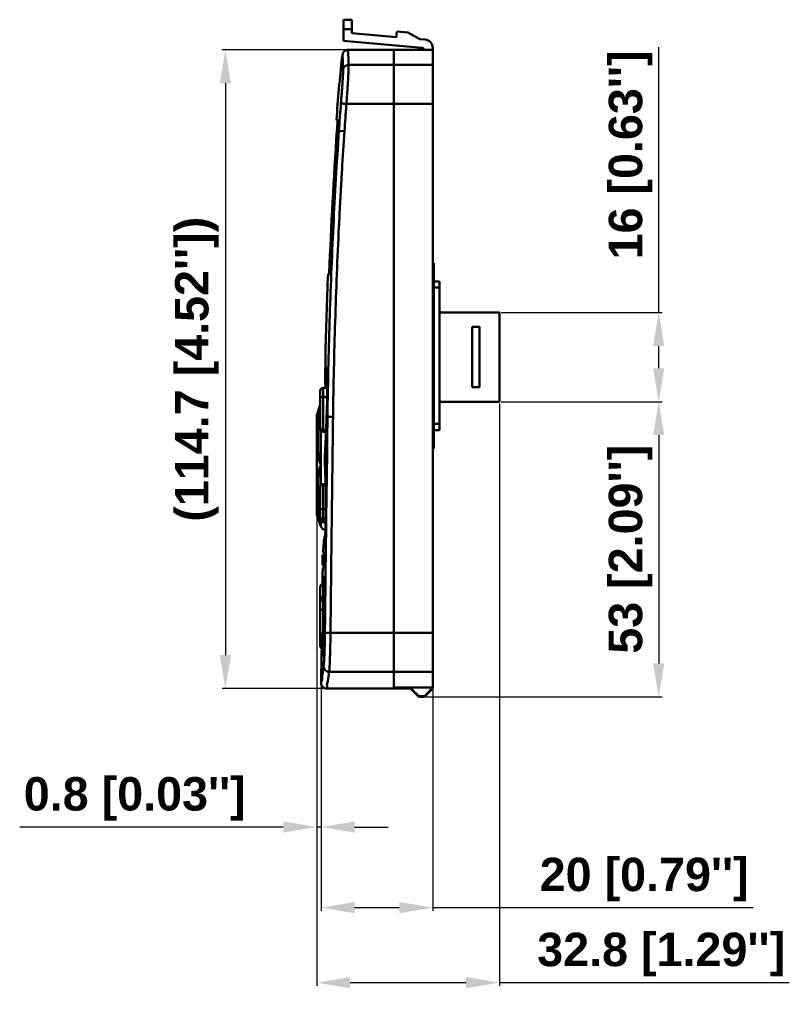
# Model space of a CAD drawing. Header units: millimetres. Extents: x 0 to 766, y 0 to 542.
# Tile 8 of 17: x 193 to 331, y 199 to 376. Entities that reach past the tile are written whole.
import ezdxf

# ---------------------------------------------------------------- set-up
doc = ezdxf.new("R2010")
doc.units = ezdxf.units.MM
doc.header["$LTSCALE"] = 5
doc.layers.add('AM_0', color=7, linetype='Continuous', lineweight=50)
doc.layers.add('AM_5_Dimension', color=6, linetype='Continuous', lineweight=15)
doc.styles.add('AR', font='arialbd.ttf')
doc.styles.add('WHGTXT', font='simplex', dxfattribs={"bigfont": 'whgtxt'})
doc.dimstyles.new("B's_st.$0", dxfattribs={"dimtxt": 2.5, "dimasz": 2.5, "dimexe": 1, "dimexo": 0.5, "dimgap": 0.9, "dimtad": 1, "dimzin": 9, "dimdsep": 46, "dimtxsty": 'WHGTXT', "dimcen": 0, "dimclrd": 256, "dimclre": 256, "dimclrt": 256, "dimadec": 1, "dimazin": 2, "dimtp": 0.01, "dimtm": 0.01, "dimtfac": 1, "dimtmove": 0, "dimatfit": 3, "dimfxl": 1, "dimtolj": 1, "dimarcsym": 0})

# ---------------------------------------------------------------- blocks, each defined once
blk = doc.blocks.new('*D8')
at = {"layer": 'AM_5_Dimension', "linetype": 'ByBlock', "lineweight": -2, "transparency": 16777216}
for p, q in [((251.78, 370.89), (229.45, 370.89)), ((230.05, 364.89), (230.05, 262.19)), ((247.99, 256.19), (229.45, 256.19))]:
    blk.add_line(p, q, dxfattribs=at)
at = {"layer": 'AM_5_Dimension', "transparency": 16777216}
for points in [[(229.05, 364.89), (231.05, 364.89), (230.05, 370.89)], [(229.05, 262.19), (231.05, 262.19), (230.05, 256.19)]]:
    blk.add_solid(points, dxfattribs=at)
at = {"layer": 'DEFPOINTS', "color": 0, "transparency": 16777216}
for p in [(252.08, 370.89), (230.05, 256.19), (248.29, 256.19)]:
    blk.add_point(p, dxfattribs=at)
at = {"layer": 'AM_5_Dimension', "transparency": 16777216, "insert": (224.92, 313.54), "char_height": 6, "attachment_point": 5, "rotation": 90, "style": 'AR'}
blk.add_mtext("\\A1;(114.7 [4.52''])", dxfattribs=at)
blk = doc.blocks.new('*D9')
at = {"layer": 'AM_5_Dimension', "linetype": 'ByBlock', "lineweight": -2, "transparency": 16777216}
for p, q in [((307.85, 323.71), (307.85, 371.37)), ((279.58, 323.71), (308.45, 323.71)), ((307.85, 313.71), (307.85, 317.71)), ((279.58, 307.71), (308.45, 307.71))]:
    blk.add_line(p, q, dxfattribs=at)
at = {"layer": 'AM_5_Dimension', "transparency": 16777216}
for points in [[(306.85, 317.71), (308.85, 317.71), (307.85, 323.71)], [(306.85, 313.71), (308.85, 313.71), (307.85, 307.71)]]:
    blk.add_solid(points, dxfattribs=at)
at = {"layer": 'DEFPOINTS', "color": 0, "transparency": 16777216}
for p in [(279.28, 323.71), (279.28, 307.71), (307.85, 307.71)]:
    blk.add_point(p, dxfattribs=at)
at = {"layer": 'AM_5_Dimension', "transparency": 16777216, "insert": (302.79, 352.03), "char_height": 6, "attachment_point": 5, "rotation": 90, "style": 'AR'}
blk.add_mtext("\\A1;16 [0.63'']", dxfattribs=at)
blk = doc.blocks.new('*D10')
at = {"layer": 'AM_5_Dimension', "linetype": 'ByBlock', "lineweight": -2, "transparency": 16777216}
for p, q in [((279.58, 307.71), (308.45, 307.71)), ((307.85, 301.71), (307.85, 260.7)), ((266.08, 254.7), (308.45, 254.7))]:
    blk.add_line(p, q, dxfattribs=at)
at = {"layer": 'AM_5_Dimension', "transparency": 16777216}
for points in [[(306.85, 301.71), (308.85, 301.71), (307.85, 307.71)], [(306.85, 260.7), (308.85, 260.7), (307.85, 254.7)]]:
    blk.add_solid(points, dxfattribs=at)
at = {"layer": 'DEFPOINTS', "color": 0, "transparency": 16777216}
for p in [(279.28, 307.71), (265.78, 254.7), (307.85, 254.7)]:
    blk.add_point(p, dxfattribs=at)
at = {"layer": 'AM_5_Dimension', "transparency": 16777216, "insert": (302.79, 281.21), "char_height": 6, "attachment_point": 5, "rotation": 90, "style": 'AR'}
blk.add_mtext("\\A1;53 [2.09'']", dxfattribs=at)
blk = doc.blocks.new('*D11')
at = {"layer": 'AM_5_Dimension', "linetype": 'ByBlock', "lineweight": -2, "transparency": 16777216}
for p, q in [((279.28, 307.41), (279.28, 202.77)), ((246.44, 287.47), (246.44, 202.77)), ((252.44, 203.37), (273.28, 203.37)), ((279.28, 203.37), (331.3, 203.37))]:
    blk.add_line(p, q, dxfattribs=at)
at = {"layer": 'AM_5_Dimension', "transparency": 16777216}
for points in [[(252.44, 204.37), (252.44, 202.37), (246.44, 203.37)], [(273.28, 204.37), (273.28, 202.37), (279.28, 203.37)]]:
    blk.add_solid(points, dxfattribs=at)
at = {"layer": 'DEFPOINTS', "color": 0, "transparency": 16777216}
for p in [(279.28, 307.71), (246.44, 287.77), (279.28, 203.37)]:
    blk.add_point(p, dxfattribs=at)
at = {"layer": 'AM_5_Dimension', "transparency": 16777216, "insert": (308.29, 208.43), "char_height": 6, "attachment_point": 5, "style": 'AR'}
blk.add_mtext("\\A1;32.8 [1.29'']", dxfattribs=at)
blk = doc.blocks.new('*D12')
at = {"layer": 'AM_5_Dimension', "linetype": 'ByBlock', "lineweight": -2, "transparency": 16777216}
for p, q in [((247.25, 256.89), (247.25, 216.24)), ((267.28, 255.9), (267.28, 216.24)), ((253.25, 216.84), (261.28, 216.84)), ((267.28, 216.84), (324.81, 216.84))]:
    blk.add_line(p, q, dxfattribs=at)
at = {"layer": 'AM_5_Dimension', "transparency": 16777216}
for points in [[(253.25, 217.84), (253.25, 215.84), (247.25, 216.84)], [(261.28, 217.84), (261.28, 215.84), (267.28, 216.84)]]:
    blk.add_solid(points, dxfattribs=at)
at = {"layer": 'DEFPOINTS', "color": 0, "transparency": 16777216}
for p in [(247.25, 257.19), (267.28, 256.2), (247.25, 216.84)]:
    blk.add_point(p, dxfattribs=at)
at = {"layer": 'AM_5_Dimension', "transparency": 16777216, "insert": (305.24, 221.9), "char_height": 6, "attachment_point": 5, "style": 'AR'}
blk.add_mtext("\\A1;20 [0.79'']", dxfattribs=at)
blk = doc.blocks.new('*D13')
at = {"layer": 'AM_5_Dimension', "linetype": 'ByBlock', "lineweight": -2, "transparency": 16777216}
for p, q in [((246.44, 287.47), (246.44, 230.72)), ((247.25, 256.89), (247.25, 230.72)), ((240.44, 231.32), (193.12, 231.32)), ((247.25, 231.32), (246.44, 231.32)), ((253.25, 231.32), (259.25, 231.32))]:
    blk.add_line(p, q, dxfattribs=at)
at = {"layer": 'AM_5_Dimension', "transparency": 16777216}
for points in [[(240.44, 232.32), (240.44, 230.32), (246.44, 231.32)], [(253.25, 232.32), (253.25, 230.32), (247.25, 231.32)]]:
    blk.add_solid(points, dxfattribs=at)
at = {"layer": 'DEFPOINTS', "color": 0, "transparency": 16777216}
for p in [(246.44, 287.77), (247.25, 257.19), (246.44, 231.32)]:
    blk.add_point(p, dxfattribs=at)
at = {"layer": 'AM_5_Dimension', "transparency": 16777216, "insert": (213.78, 236.38), "char_height": 6, "attachment_point": 5, "style": 'AR'}
blk.add_mtext("\\A1;0.8 [0.03'']", dxfattribs=at)

msp = doc.modelspace()

# ---------------------------------------------------------------- linework, layer by layer
at = {"layer": 'AM_0'}
for p, q in [((251.28, 376.31), (251.28, 372.51)), ((252.78, 376.31), (251.28, 376.31)), ((252.78, 373.88), (252.78, 376.31)), ((252.78, 374.64), (251.28, 374.64)), ((260.78, 373.18), (252.78, 373.88)), ((260.78, 373.98), (260.98, 374.17)), ((260.78, 373.98), (260.78, 373.18)), ((262.78, 374.01), (260.98, 374.17)), ((264.98, 372.82), (262.78, 374.01)), ((265.33, 371.29), (251.28, 372.51)), ((265.91, 372.73), (264.98, 372.82)), ((252.16, 368.59), (252.08, 370.89)), ((252.08, 370.89), (260.28, 370.89)), ((260.28, 256.19), (260.28, 370.88)), ((267.28, 370.88), (260.28, 370.88)), ((264.24, 370.88), (265.28, 370.96)), ((265.28, 370.96), (265.28, 370.88)), ((267.28, 256.2), (267.28, 371.24)), ((252.18, 368.19), (252.16, 368.59)), ((260.28, 368.19), (252.18, 368.19)), ((260.28, 368.2), (267.28, 368.2)), ((260.28, 361.19), (251.79, 361.19)), ((267.28, 361.2), (260.28, 361.2)), ((249.99, 358.28), (250.39, 358.28)), ((250.06, 356.33), (250.43, 356.33)), ((250.43, 356.33), (251.43, 356.27)), ((267.48, 332.6), (267.28, 332.6)), ((267.48, 299.3), (267.48, 332.6)), ((248.49, 330.68), (248.89, 330.68)), ((267.48, 329.7), (267.28, 329.7)), ((267.48, 329.3), (268.48, 329.3)), ((268.48, 329.3), (268.48, 302.61)), ((267.48, 328.2), (268.48, 328.2)), ((268.48, 323.83), (269.28, 323.71)), ((279.28, 323.71), (268.48, 323.71)), ((279.28, 323.71), (279.28, 307.71)), ((275.68, 321.14), (274.38, 321.14)), ((274.38, 321.14), (274.38, 310.29)), ((275.68, 310.29), (275.68, 321.14)), ((247.98, 312.06), (247.98, 311.99)), ((247.08, 302.81), (247.08, 309.69)), ((247.58, 302.31), (247.58, 310.19)), ((248.35, 310.19), (247.58, 310.19)), ((247.99, 310.99), (248.01, 310.77)), ((274.38, 310.29), (275.68, 310.29)), ((248.32, 308.5), (247.58, 308.5)), ((268.48, 307.71), (279.28, 307.71)), ((246.48, 305.29), (247.08, 307.15)), ((246.44, 304.98), (246.48, 305.29)), ((246.44, 304.98), (246.44, 302.82)), ((246.48, 302.82), (246.48, 305.29)), ((246.48, 304.95), (246.69, 304.95)), ((246.69, 302.82), (246.69, 304.95)), ((248.22, 304.98), (248.38, 304.98)), ((248.38, 304.98), (249.38, 304.97)), ((246.48, 302.82), (246.69, 302.82)), ((246.69, 302.53), (246.48, 302.53)), ((246.48, 290.22), (246.48, 302.53)), ((246.69, 302.53), (246.69, 298.81)), ((247.16, 302.55), (247.16, 292.66)), ((248.13, 302.62), (247.58, 302.62)), ((267.48, 303.71), (268.48, 303.71)), ((267.48, 302.61), (268.48, 302.61)), ((246.44, 302.32), (246.44, 290.44)), ((248.12, 302.31), (247.58, 302.31)), ((267.48, 302.2), (267.28, 302.2)), ((267.48, 299.3), (267.28, 299.3)), ((246.48, 298.81), (246.69, 298.81)), ((246.48, 293.94), (246.69, 293.94)), ((246.69, 290.22), (246.69, 293.94)), ((247.08, 286.6), (247.08, 292.41)), ((248.03, 292.91), (247.58, 292.91)), ((247.58, 286.1), (247.58, 292.91)), ((248.04, 292.82), (247.58, 292.82)), ((246.44, 290.15), (246.44, 287.77)), ((246.48, 290.22), (246.69, 290.22)), ((246.48, 289.94), (246.69, 289.94)), ((246.48, 289.94), (246.48, 287.81)), ((246.69, 287.81), (246.69, 289.94)), ((248.08, 288.46), (247.58, 288.46)), ((246.44, 287.77), (246.48, 287.47)), ((246.48, 287.81), (246.69, 287.81)), ((246.48, 287.47), (246.48, 287.77)), ((246.48, 287.47), (247.16, 285.37)), ((248.06, 286.6), (247.58, 286.6)), ((247.16, 286.35), (247.16, 285.37)), ((248.05, 286.1), (247.58, 286.1)), ((247.79, 283.07), (247.74, 282.74)), ((247.88, 283.49), (247.79, 283.07)), ((247.97, 283.76), (247.88, 283.49)), ((247.74, 282.74), (247.71, 282.44)), ((247.48, 278.33), (247.48, 280.23)), ((247.5, 276.06), (247.5, 276.03)), ((247.08, 263.83), (247.08, 274.43)), ((247.58, 265.85), (247.58, 274.35)), ((247.72, 273.79), (247.62, 274.19)), ((247.62, 274.19), (247.66, 273.99)), ((247.89, 272.65), (247.58, 272.65)), ((247.72, 273.79), (247.79, 273.56)), ((247.73, 273.78), (247.8, 273.52)), ((247.79, 273.56), (247.86, 273.24)), ((247.8, 273.52), (247.83, 273.38)), ((247.86, 273.24), (247.89, 273.05)), ((247.89, 272.15), (247.58, 272.15)), ((247.88, 270.29), (247.58, 270.29)), ((247.73, 265.93), (247.58, 265.93)), ((247.72, 265.85), (247.58, 265.85)), ((260.28, 266.19), (248.92, 266.19)), ((267.28, 266.2), (260.28, 266.2)), ((247.37, 265.01), (247.37, 264.83)), ((247.37, 264.81), (247.37, 264.83)), ((247.25, 257.2), (247.27, 259.08)), ((260.28, 259.19), (248.69, 259.19)), ((267.28, 259.2), (260.28, 259.2)), ((248.25, 256.19), (260.28, 256.19)), ((263.28, 256.2), (260.28, 256.2)), ((260.58, 256.35), (260.58, 256.35)), ((267.28, 256.39), (261.06, 256.38)), ((261.06, 256.38), (261.06, 256.33)), ((261.06, 256.33), (263.28, 256.32)), ((263.28, 256.2), (263.28, 256.32)), ((264.78, 254.7), (263.28, 256.2)), ((265.78, 254.82), (264.78, 254.82)), ((264.78, 254.7), (264.78, 254.82)), ((265.78, 254.7), (264.78, 254.7)), ((267.28, 256.2), (265.78, 254.7)), ((265.78, 254.7), (265.78, 254.82))]:
    msp.add_line(p, q, dxfattribs=at)
for points in [[(247.99, 311.23), (247.99, 311.04), (248, 310.81), (248.03, 310.53), (248.08, 310.2)], [(247.53, 277.67), (247.51, 276.9), (247.5, 276.07)], [(247.38, 265.56), (247.38, 265.34), (247.37, 265.01)]]:
    msp.add_lwpolyline(points, dxfattribs=at)
for centre, radius, start, end in [((265.78, 371.24), 1.5, 0, 85), ((265.28, 370.79), 0.5, 11.2058, 85), ((586.77, 333.85), 337.67, 173.9325, 175.8498), ((586.98, 333.85), 337.67, 175.8668, 176.1816), ((1207.82, 292.41), 959.89, 176.18161, 177.70884), ((1207.61, 292.41), 959.89, 177.71482, 178.60191), ((247.58, 309.69), 0.5, 90, 180), ((247.58, 302.81), 0.5, 180, 270), ((247.58, 292.41), 0.5, 90, 179.9998), ((247.58, 286.6), 0.5, 180.0002, 270), ((248.11, 285.68), 1, 197.8787, 263.9765), ((247.58, 274.43), 0.5, 98.6374, 180), ((247.58, 272.15), 0.5, 90, 179.9998), ((247.58, 266.35), 0.5, 180, 270), ((247.58, 263.83), 0.5, 180, 241.2828), ((248.25, 257.19), 1, 179.4185, 270)]:
    msp.add_arc(centre, radius, start, end, dxfattribs=at)
for points, start_tangent, end_tangent in [([(251.04, 369.53), (251.03, 369.81), (251.04, 369.53)], (-0.03411, 0.999418), (0.03411, -0.999418)), ([(251.04, 369.53), (251.03, 369.81), (251.04, 369.53)], (-0.03411, 0.999418), (0.03411, -0.999418)), ([(251.09, 369.99), (251.06, 369.76), (251.04, 369.53)], (-0.107055, -0.994253), (-0.105694, -0.994399)), ([(251.09, 369.99), (251.16, 370.28), (251.31, 370.53), (251.53, 370.72), (251.79, 370.85), (252.08, 370.89)], (0.107055, 0.994253), (1, 0)), ([(251.18, 367.31), (251.12, 369), (251.09, 369.99)], (-0.037937, 0.99928), (-0.032604, 0.999468)), ([(251.18, 367.31), (251.28, 367.66), (251.51, 367.94), (251.82, 368.13), (252.18, 368.19)], (0.105101, 0.994462), (0.999999, 0.001594)), ([(251.79, 361.19), (251.88, 362.6), (251.97, 363.93), (252.05, 365.16), (252.11, 366.23), (252.15, 367.12), (252.17, 367.78), (252.18, 368.19)], (0.068901, 0.997623), (-0.033109, 0.999452)), ([(250.8, 361.25), (250.89, 362.46), (250.98, 363.62), (251.05, 364.68), (251.11, 365.61), (251.16, 366.38), (251.18, 366.95), (251.18, 367.31)], (0.079295, 0.996851), (-0.037887, 0.999282)), ([(250.43, 356.33), (250.6, 358.76), (250.8, 361.25)], (0.066632, 0.997778), (0.081194, 0.996698)), ([(250.8, 361.25), (251.1, 361.24), (251.42, 361.22), (251.79, 361.19)], (0.819894, 0.572515), (1, 0.000287)), ([(251.43, 356.27), (251.6, 358.7), (251.79, 361.19)], (0.066632, 0.997778), (0.081277, 0.996692)), ([(250.39, 358.17), (250.32, 357.31), (250.26, 356.33)], (-0.072064, -0.9974), (-0.066621, -0.997778)), ([(250.39, 358.28), (250.39, 358.2)], (-0.072401, -0.997376), (-0.072149, -0.997394)), ([(250.39, 358.2), (250.39, 358.17)], (-0.072149, -0.997394), (-0.072064, -0.9974)), ([(248.53, 313.55), (248.76, 322.11), (249.06, 330.67), (249.44, 339.23), (249.9, 347.78), (250.43, 356.33)], (0.022035, 0.999757), (0.066632, 0.997778)), ([(250.26, 356.33), (249.73, 347.79), (249.27, 339.24), (248.89, 330.79)], (-0.066621, -0.997778), (-0.040003, -0.9992)), ([(250.99, 349.37), (251.43, 356.27)], (0.059436, 0.998232), (0.066632, 0.997778)), ([(250.75, 345.12), (250.9, 347.72), (250.99, 349.37)], (0.055, 0.998486), (0.059436, 0.998232)), ([(250.71, 344.47), (250.75, 345.12)], (0.054325, 0.998523), (0.055, 0.998486)), ([(250.46, 339.57), (250.68, 343.82)], (0.049212, 0.998788), (0.053644, 0.99856)), ([(250.68, 343.82), (250.71, 344.47)], (0.053644, 0.99856), (0.054325, 0.998523)), ([(249.38, 304.97), (249.53, 313.53), (249.76, 322.08), (250.06, 330.63), (250.44, 339.18), (250.46, 339.57)], (0.013106, 0.999914), (0.049212, 0.998788)), ([(248.89, 330.79), (248.89, 330.78)], (-0.040003, -0.9992), (-0.039985, -0.9992)), ([(248.89, 330.78), (248.89, 330.68)], (-0.039985, -0.9992), (-0.039889, -0.999204)), ([(248.01, 315.76), (248.01, 315.83), (248.01, 315.44), (248, 314.65)], (0.006233, 0.999981), (-0.006225, -0.999981)), ([(248, 315.24), (248.01, 315.43), (248.01, 315.76)], (0.006238, 0.999981), (0.006233, 0.999981)), ([(248, 314.65), (248, 315.24)], (0.006229, 0.999981), (0.006238, 0.999981)), ([(248.01, 315.76), (248.01, 315.83)], (0.006233, 0.999981), (-0.999981, 0.006113)), ([(248.01, 315.76), (248.01, 315.83)], (0.006233, 0.999981), (-0.999978, 0.006668)), ([(248, 313.92), (247.99, 313.51), (247.98, 312.06)], (-0.006216, -0.999981), (-0.006188, -0.999981)), ([(248, 314.35), (248, 314.65)], (0.006218, 0.999981), (0.006229, 0.999981)), ([(248, 314.65), (248, 314.35)], (-0.006225, -0.999981), (-0.006222, -0.999981)), ([(248, 314.35), (248, 313.92)], (-0.006222, -0.999981), (-0.006216, -0.999981)), ([(248.06, 312.05), (248.11, 312.77), (248.17, 313.29)], (0.057671, 0.998336), (0.113994, 0.993481)), ([(248.17, 313.29), (248.2, 313.57)], (0.113994, 0.993481), (0.090415, 0.995904)), ([(248.2, 313.57), (248.29, 313.92)], (0.090415, 0.995904), (0.606185, 0.795324)), ([(248.29, 313.92), (248.33, 313.65), (248.35, 313.35)], (0.536466, 0.843922), (0.0597, -0.998216)), ([(248.29, 313.92), (248.31, 313.4)], (-0.021336, -0.999772), (0.083158, -0.996536)), ([(248.31, 313.4), (248.32, 313.27)], (0.083158, -0.996536), (0.109687, -0.993966)), ([(248.32, 313.27), (248.34, 313.14)], (0.109687, -0.993966), (0.134015, -0.990979)), ([(248.35, 313.35), (248.35, 313.27)], (0.0597, -0.998216), (0.036799, -0.999323)), ([(248.35, 313.27), (248.36, 312.9), (248.36, 312.36)], (0.036799, -0.999323), (0.008789, -0.999961)), ([(248.4, 306.6), (248.53, 313.27)], (0.014793, 0.999891), (0.021739, 0.999764)), ([(248.53, 313.27), (248.53, 313.55)], (0.021739, 0.999764), (0.022035, 0.999757)), ([(247.98, 311.99), (247.98, 311.61), (247.99, 311.32), (248.03, 311.54)], (0.004031, -0.999992), (0.054315, 0.998524)), ([(247.98, 312.06), (247.98, 311.99)], (-0.006268, -0.99998), (0.004031, -0.999992)), ([(248.03, 311.54), (248.05, 311.98)], (0.054643, 0.998506), (0.055883, 0.998437)), ([(248.03, 311.54), (248.05, 311.06), (248.13, 310.58), (248.23, 310.19)], (-0.013276, -0.999912), (0.305693, -0.95213)), ([(248.05, 311.98), (248.06, 312.05)], (0.055883, 0.998437), (0.057671, 0.998336)), ([(248.26, 310.19), (248.33, 311.28), (248.36, 311.52)], (0.051467, 0.998675), (0.115289, 0.993332)), ([(248.36, 312.27), (248.36, 311.42), (248.36, 310.34), (248.35, 310.19)], (0.007022, -0.999975), (-0.011264, -0.999937)), ([(248.36, 312.36), (248.36, 312.27)], (0.008789, -0.999961), (0.007022, -0.999975)), ([(248.35, 310.19), (248.34, 309.08), (248.31, 307.75), (248.28, 306.6)], (-0.011264, -0.999937), (-0.033107, -0.999452)), ([(247.08, 308.77), (247.11, 308.69), (247.18, 308.61), (247.29, 308.55), (247.43, 308.52), (247.58, 308.5)], (0, -1), (1, 0)), ([(247.08, 307.14), (246.89, 306.51), (246.67, 305.71), (246.56, 305.27)], (-0.300543, -0.953768), (-0.232595, -0.972574)), ([(246.69, 304.95), (246.88, 305.72), (247, 306.16)], (0.216748, 0.976228), (0.269836, 0.962906)), ([(247, 306.16), (247.08, 306.45)], (0.269836, 0.962906), (0.279766, 0.960068)), ([(248.27, 306.49), (248.25, 305.72), (248.22, 304.98)], (-0.033456, -0.99944), (-0.03499, -0.999388)), ([(248.28, 306.6), (248.27, 306.49)], (-0.033107, -0.999452), (-0.034215, -0.999415)), ([(248.38, 304.98), (248.4, 306.48)], (0.013106, 0.999914), (0.014671, 0.999892)), ([(248.4, 306.48), (248.4, 306.6)], (0.014671, 0.999892), (0.014793, 0.999891)), ([(246.49, 304.97), (246.48, 304.95)], (-0.217778, -0.975998), (-0.216748, -0.976228)), ([(246.56, 305.27), (246.49, 304.97)], (-0.232595, -0.972574), (-0.217778, -0.975998)), ([(248.2, 304.39), (248.13, 302.57), (248.11, 302.13)], (-0.036332, -0.99934), (-0.041681, -0.999131)), ([(248.2, 291.01), (248.22, 292.07), (248.38, 304.98)], (0.012243, 0.999925), (0.013106, 0.999914)), ([(248.21, 304.68), (248.2, 304.39)], (-0.035681, -0.999363), (-0.036291, -0.999341)), ([(248.22, 304.98), (248.21, 304.68)], (-0.035095, -0.999384), (-0.035681, -0.999363)), ([(248.92, 266.19), (249.06, 279.12), (249.22, 292.04), (249.38, 304.97)], (0.010711, 0.999943), (0.013106, 0.999914)), ([(246.48, 302.82), (246.44, 302.67), (246.44, 302.6)], (-0.414962, -0.909839), (-0.000087, -1)), ([(246.44, 302.6), (246.44, 302.53)], (-0.000087, -1), (0.145608, -0.989342)), ([(246.44, 302.53), (246.46, 302.46)], (0.145608, -0.989342), (0.279939, -0.960018)), ([(246.44, 302.32), (246.44, 302.39), (246.46, 302.46)], (-0.000079, 1), (0.280079, 0.959977)), ([(246.46, 302.46), (246.48, 302.53)], (0.280079, 0.959977), (0.414959, 0.90984)), ([(246.97, 303.41), (246.92, 303.31), (246.69, 302.82)], (-0.414976, -0.909832), (-0.414962, -0.909839)), ([(246.8, 302.77), (246.69, 302.53)], (-0.414965, -0.909837), (-0.414959, -0.90984)), ([(246.92, 303.02), (246.8, 302.77)], (-0.414971, -0.909834), (-0.414965, -0.909837)), ([(246.96, 303.11), (246.92, 303.02)], (-0.414973, -0.909834), (-0.414971, -0.909834)), ([(247.07, 303.36), (246.96, 303.11)], (-0.414978, -0.909831), (-0.414973, -0.909834)), ([(247.08, 303.67), (246.97, 303.41)], (-0.414982, -0.90983), (-0.414976, -0.909832)), ([(247.08, 303.39), (247.07, 303.36)], (-0.414979, -0.909831), (-0.414978, -0.909831)), ([(247.08, 303.05), (247.11, 302.92)], (0, -1), (0.350346, -0.93662)), ([(247.11, 302.92), (247.18, 302.8), (247.29, 302.7), (247.43, 302.64), (247.58, 302.62)], (0.350346, -0.93662), (1, 0)), ([(248.11, 302.13), (248.06, 300.94), (248.01, 299.84)], (-0.041681, -0.999131), (-0.04944, -0.998777)), ([(247.99, 299.55), (247.95, 298.8)], (-0.050801, -0.998709), (-0.055221, -0.998474)), ([(248.01, 299.84), (247.99, 299.55)], (-0.04944, -0.998777), (-0.050801, -0.998709)), ([(246.48, 298.81), (246.67, 298.04), (246.89, 297.24), (247.16, 296.38)], (0.216749, -0.976227), (0.307001, -0.951709)), ([(246.69, 298.81), (246.88, 298.04), (247.1, 297.24), (247.16, 297.06)], (0.216749, -0.976227), (0.287943, -0.957648)), ([(247.93, 298.41), (247.92, 298.11), (247.92, 297.89), (247.91, 297.67), (247.91, 297.45), (247.91, 297.24), (247.9, 297.03), (247.9, 296.83), (247.91, 296.66), (247.91, 296.45)], (-0.068909, -0.997623), (0.086623, -0.996241)), ([(247.95, 298.64), (247.93, 298.41)], (-0.056458, -0.998405), (-0.058281, -0.9983)), ([(247.95, 298.8), (247.95, 298.67)], (-0.055221, -0.998474), (-0.056198, -0.99842)), ([(247.95, 298.67), (247.95, 298.64)], (-0.056198, -0.99842), (-0.056458, -0.998405)), ([(247.16, 296.38), (246.89, 295.51), (246.67, 294.7), (246.48, 293.94)], (-0.307001, -0.951709), (-0.216749, -0.976227)), ([(246.69, 293.94), (246.88, 294.71), (247.1, 295.51), (247.16, 295.7)], (0.216749, 0.976227), (0.287943, 0.957648)), ([(247.91, 296.45), (247.93, 296.08)], (0.060728, -0.998154), (0.050638, -0.998717)), ([(247.93, 296.08), (247.94, 295.99)], (0.050638, -0.998717), (0.048814, -0.998808)), ([(247.94, 295.99), (247.94, 295.98)], (0.048814, -0.998808), (0.048706, -0.998813)), ([(247.94, 295.98), (247.94, 295.88)], (0.048706, -0.998813), (0.046836, -0.998903)), ([(247.94, 295.88), (247.95, 295.78)], (0.046836, -0.998903), (0.045256, -0.998975)), ([(247.95, 295.78), (247.98, 294.93)], (0.045256, -0.998975), (0.036045, -0.99935)), ([(247.98, 294.93), (247.98, 294.89)], (0.036045, -0.99935), (0.035721, -0.999362)), ([(247.98, 294.89), (248.02, 293.82)], (0.035721, -0.999362), (0.028733, -0.999587)), ([(248.02, 293.82), (248.02, 293.79)], (0.028733, -0.999587), (0.02861, -0.999591)), ([(248.02, 293.79), (248.02, 293.78)], (0.02861, -0.999591), (0.028549, -0.999592)), ([(248.02, 293.78), (248.04, 293.1)], (0.028549, -0.999592), (0.02534, -0.999679)), ([(247.08, 292.34), (247.11, 292.48)], (0, 1), (0.319809, 0.947482)), ([(247.11, 292.48), (247.18, 292.62), (247.29, 292.72), (247.43, 292.79), (247.58, 292.82)], (0.319809, 0.947482), (1, 0)), ([(248.04, 293.1), (248.04, 293)], (0.02534, -0.999679), (0.024924, -0.999689)), ([(248.04, 293), (248.05, 292.57), (248.08, 291.16)], (0.024924, -0.999689), (0.018493, -0.999829)), ([(246.46, 290.29), (246.44, 290.36), (246.44, 290.44)], (-0.280059, 0.959983), (-0.000087, 1)), ([(246.46, 290.3), (246.44, 290.23), (246.44, 290.22)], (-0.279917, -0.960024), (-0.136814, -0.990597)), ([(246.44, 290.22), (246.44, 290.15)], (-0.136814, -0.990597), (-0.000079, -1)), ([(246.44, 290.15), (246.44, 290.08), (246.48, 289.94)], (-0.000079, -1), (0.414962, -0.909839)), ([(246.48, 290.22), (246.46, 290.29)], (-0.414959, 0.90984), (-0.280059, 0.959983)), ([(246.8, 289.98), (246.69, 290.22)], (-0.414965, 0.909837), (-0.414959, 0.90984)), ([(248.08, 290.76), (248.09, 290.27), (248.09, 289.68), (248.09, 288.98), (248.09, 288.16), (248.07, 287.23), (248.06, 286.21)], (0.012675, -0.99992), (-0.021934, -0.999759)), ([(248.08, 291.16), (248.08, 290.76)], (0.018931, -0.999821), (0.012675, -0.99992)), ([(248.12, 283.57), (248.2, 291.01)], (0.011784, 0.999931), (0.012243, 0.999925)), ([(246.69, 289.94), (246.92, 289.45), (247.08, 289.08)], (0.414962, -0.909839), (0.414982, -0.90983)), ([(247.08, 289.36), (246.92, 289.73), (246.8, 289.98)], (-0.414979, 0.909831), (-0.414965, 0.909837)), ([(247.08, 288.11), (247.11, 288.22), (247.18, 288.32), (247.29, 288.4), (247.43, 288.45), (247.58, 288.46)], (0, 1), (1, 0)), ([(246.48, 287.81), (246.49, 287.79)], (0.216748, -0.976228), (0.217777, -0.975999)), ([(246.49, 287.79), (246.56, 287.48)], (0.217777, -0.975999), (0.232595, -0.972574)), ([(246.56, 287.48), (246.67, 287.04), (246.89, 286.23), (247.16, 285.37)], (0.232595, -0.972574), (0.307003, -0.951709)), ([(246.88, 287.03), (246.88, 287.04), (246.69, 287.81)], (-0.252607, 0.967569), (-0.216748, 0.976228)), ([(246.97, 286.69), (246.88, 287.03)], (-0.266033, 0.963964), (-0.252607, 0.967569)), ([(247, 286.58), (246.97, 286.69)], (-0.270046, 0.962847), (-0.266033, 0.963964)), ([(247.16, 286.05), (247.1, 286.24), (247, 286.58)], (-0.287939, 0.957649), (-0.270046, 0.962847)), ([(247.08, 287.09), (247.11, 286.94), (247.18, 286.8)], (0, -1), (0.595671, -0.803228)), ([(247.18, 286.8), (247.29, 286.69), (247.43, 286.62), (247.58, 286.6)], (0.595671, -0.803228), (1, 0)), ([(248.03, 285.28), (248.03, 285.15), (247.99, 284.16)], (-0.029128, -0.999576), (-0.044734, -0.998999)), ([(248.05, 285.91), (248.03, 285.28)], (-0.024227, -0.999706), (-0.029128, -0.999576)), ([(248.06, 286.21), (248.05, 285.91)], (-0.021934, -0.999759), (-0.024227, -0.999706)), ([(247.76, 282.36), (247.79, 282.88), (247.88, 283.41)], (0.011877, 0.999929), (0.22176, 0.975101)), ([(247.88, 283.41), (247.92, 283.55)], (0.22176, 0.975101), (0.250361, 0.968153)), ([(247.91, 282.92), (247.94, 283.44)], (0.006149, 0.999981), (0.113962, 0.993485)), ([(247.95, 283.38), (247.91, 282.92)], (-0.060107, -0.998192), (-0.150705, -0.988579)), ([(247.92, 283.58), (247.95, 283.69)], (0.256273, 0.966604), (0.27801, 0.960578)), ([(247.92, 283.55), (247.92, 283.58)], (0.250361, 0.968153), (0.256273, 0.966604)), ([(247.96, 283.54), (247.95, 283.38)], (-0.05717, -0.998364), (-0.060107, -0.998192)), ([(247.97, 283.64), (247.96, 283.61)], (-0.055276, -0.998471), (-0.05582, -0.998441)), ([(247.96, 283.61), (247.96, 283.59)], (-0.05582, -0.998441), (-0.056197, -0.99842)), ([(247.96, 283.59), (247.96, 283.57)], (-0.056197, -0.99842), (-0.056589, -0.998398)), ([(247.96, 283.57), (247.96, 283.54)], (-0.056589, -0.998398), (-0.05717, -0.998364)), ([(247.98, 283.99), (247.97, 283.64)], (-0.048341, -0.998831), (-0.055276, -0.998471)), ([(247.99, 284.16), (247.98, 283.99)], (-0.044734, -0.998999), (-0.048341, -0.998831)), ([(248.02, 275.27), (248.06, 279.15), (248.12, 283.57)], (0.011271, 0.999936), (0.011784, 0.999931)), ([(247.76, 282.36), (247.71, 282.19), (247.66, 281.63), (247.61, 280.71)], (-0.929769, 0.368143), (-0.024191, -0.999707)), ([(247.91, 282.92), (247.87, 282.71), (247.84, 282.55), (247.76, 282.36)], (-0.145909, -0.989298), (-0.935758, 0.352643)), ([(247.69, 280.51), (247.69, 280.61)], (0.027579, 0.99962), (0.99108, -0.133268)), ([(247.69, 280.61), (247.71, 280.52)], (0.99108, -0.133268), (0.097541, -0.995232)), ([(247.71, 280.52), (247.72, 280.41)], (0.097541, -0.995232), (0.063979, -0.997951)), ([(247.72, 280.41), (247.72, 280.1), (247.72, 279.71), (247.72, 279.28)], (0.063979, -0.997951), (-0.011514, -0.999934)), ([(247.53, 277.85), (247.5, 276.07)], (-0.020692, -0.999786), (-0.017949, -0.999839)), ([(247.68, 277.94), (247.66, 278.05)], (-0.990741, 0.135763), (-0.088579, 0.996069)), ([(247.69, 278.04), (247.68, 277.94)], (-0.029641, -0.999561), (-0.990741, 0.135763)), ([(247.72, 279.28), (247.71, 278.84), (247.7, 278.45), (247.69, 278.14)], (-0.011514, -0.999934), (-0.023993, -0.999712)), ([(247.69, 278.14), (247.69, 278.04)], (-0.023993, -0.999712), (-0.029641, -0.999561)), ([(247.5, 276.03), (247.49, 275.84)], (-0.020114, -0.999798), (-0.011591, -0.999933)), ([(247.5, 276.07), (247.5, 276.03)], (-0.017949, -0.999839), (-0.01783, -0.999841)), ([(247.58, 275.85), (247.65, 276.35), (247.77, 276.12)], (0.091935, 0.995765), (0.280834, -0.959756)), ([(247.77, 276.12), (247.83, 275.84)], (0.280834, -0.959756), (0.123584, -0.992334)), ([(247.49, 275.84), (247.49, 275.68), (247.49, 275.5), (247.49, 275.35)], (-0.011591, -0.999933), (0.067283, 0.997734)), ([(247.59, 274.3), (247.51, 274.82), (247.49, 275.35)], (-0.199538, 0.97989), (0.010409, 0.999946)), ([(247.49, 275.35), (247.51, 275.32)], (0.208506, -0.978021), (0.965304, -0.26113)), ([(247.51, 275.32), (247.58, 275.85)], (0.965304, -0.26113), (0.091942, 0.995764)), ([(247.58, 275.85), (247.6, 275.33)], (-0.008035, -0.999968), (0.099738, -0.995014)), ([(247.62, 274.19), (247.59, 274.3)], (-0.221277, 0.975211), (-0.199538, 0.97989)), ([(247.6, 275.33), (247.62, 275.23)], (0.099738, -0.995014), (0.120606, -0.992701)), ([(247.62, 275.23), (247.62, 275.2)], (0.120606, -0.992701), (0.127922, -0.991784)), ([(247.62, 275.2), (247.63, 275.13)], (0.127922, -0.991784), (0.141255, -0.989973)), ([(247.63, 275.13), (247.68, 274.82)], (0.141255, -0.989973), (0.206244, -0.978501)), ([(247.68, 274.82), (247.71, 274.7)], (0.206244, -0.978501), (0.230687, -0.973028)), ([(247.74, 273.75), (247.81, 274.17)], (0.969199, -0.24628), (0.090768, 0.995872)), ([(247.81, 274.17), (247.82, 274.32)], (0.090768, 0.995872), (0.093485, 0.995621)), ([(247.83, 275.84), (247.85, 275.32)], (-0.016678, -0.999861), (0.091087, -0.995843)), ([(247.82, 274.32), (247.85, 274.69)], (0.093239, 0.995644), (0.164741, 0.986337)), ([(247.89, 274.07), (247.82, 274.32)], (-0.258254, 0.966077), (-0.309919, 0.950763)), ([(247.83, 275.84), (247.84, 275.71), (247.85, 275.48)], (0.128554, -0.991703), (0.049735, -0.998762)), ([(247.85, 275.48), (247.87, 275.16)], (0.049735, -0.998762), (0.033496, -0.999439)), ([(247.87, 275.16), (247.87, 275.15)], (0.033496, -0.999439), (0.033191, -0.999449)), ([(247.87, 275.15), (247.88, 274.77)], (0.033191, -0.999449), (0.023438, -0.999725)), ([(247.88, 274.77), (247.88, 274.7)], (0.023438, -0.999725), (0.022137, -0.999755)), ([(247.88, 274.7), (247.89, 274.1), (247.9, 273.33), (247.9, 272.85)], (0.022137, -0.999755), (0.001, -1)), ([(247.94, 267.75), (248.02, 275.27)], (0.010807, 0.999942), (0.011271, 0.999936)), ([(247.73, 273.78), (247.74, 273.75)], (0.263953, -0.964536), (0.969199, -0.24628)), ([(247.9, 272.85), (247.9, 272.35), (247.89, 271.19), (247.87, 269.92), (247.84, 268.66), (247.81, 267.76)], (0.001, -1), (-0.03964, -0.999214)), ([(247.83, 273.38), (247.86, 273.28), (247.86, 273.26)], (0.219254, -0.975668), (0.195174, -0.980769)), ([(247.86, 273.26), (247.9, 273.02)], (0.195174, -0.980769), (0.147621, -0.989044)), ([(247.08, 271.66), (247.11, 271.82), (247.18, 271.95)], (0, 1), (0.595671, 0.803228)), ([(247.08, 270.65), (247.11, 270.53), (247.18, 270.44), (247.29, 270.36), (247.43, 270.3), (247.58, 270.29)], (0, -1), (1, 0)), ([(247.18, 271.95), (247.29, 272.06), (247.43, 272.13), (247.58, 272.15)], (0.595671, 0.803228), (1, 0)), ([(247.81, 267.59), (247.77, 266.86)], (-0.041478, -0.999139), (-0.04381, -0.99904)), ([(247.81, 267.76), (247.81, 267.59)], (-0.03964, -0.999214), (-0.04245, -0.999099)), ([(247.92, 266.23), (247.94, 267.75)], (0.010713, 0.999943), (0.010807, 0.999942)), ([(247.08, 266.42), (247.11, 266.27)], (0, -1), (0.319809, -0.947482)), ([(247.11, 266.27), (247.18, 266.13), (247.29, 266.03), (247.43, 265.96), (247.58, 265.93)], (0.319809, -0.947482), (1, 0)), ([(247.38, 265.85), (247.38, 265.6), (247.37, 264.84)], (-0.020218, -0.999796), (-0.014806, -0.99989)), ([(247.43, 265.76), (247.43, 265.87)], (-0.004598, 0.999989), (-0.006356, 0.99998)), ([(247.43, 264.87), (247.43, 265.17), (247.43, 265.46), (247.43, 265.76)], (0.003604, 0.999994), (-0.004598, 0.999989)), ([(247.47, 265.1), (247.56, 265.33), (247.71, 265.56)], (0.272864, 0.962053), (0.624385, 0.781116)), ([(247.72, 265.66), (247.69, 265)], (-0.048293, -0.998833), (-0.051453, -0.998675)), ([(247.71, 265.65), (247.71, 265.85)], (0.002241, 0.999997), (0.001198, 0.999999)), ([(247.73, 265.84), (247.72, 265.76)], (-0.047558, -0.998868), (-0.047884, -0.998853)), ([(247.72, 265.76), (247.72, 265.66)], (-0.047884, -0.998853), (-0.048293, -0.998833)), ([(247.75, 266.26), (247.73, 265.89)], (-0.045946, -0.998944), (-0.04737, -0.998877)), ([(247.73, 265.89), (247.73, 265.84)], (-0.04737, -0.998877), (-0.047558, -0.998868)), ([(247.77, 266.86), (247.75, 266.26)], (-0.04381, -0.99904), (-0.045946, -0.998944)), ([(247.84, 262.81), (247.88, 263.87), (247.9, 265.02), (247.91, 265.74)], (0.033763, 0.99943), (0.01515, 0.999885)), ([(247.91, 265.74), (247.92, 266.23)], (0.01515, 0.999885), (0.012633, 0.99992)), ([(247.92, 266.23), (248.22, 266.21), (248.54, 266.2), (248.92, 266.19)], (0.762577, -0.646897), (1, 0.000057)), ([(248.69, 259.19), (248.73, 259.61), (248.77, 260.27), (248.81, 261.16), (248.84, 262.23), (248.88, 263.46), (248.9, 264.79), (248.92, 266.19)], (0.127165, 0.991882), (0.010851, 0.999941)), ([(247.37, 264.79), (247.35, 263.82)], (-0.01496, -0.999888), (-0.015878, -0.999874)), ([(247.35, 263.82), (247.35, 263.33)], (-0.015878, -0.999874), (-0.016343, -0.999866)), ([(247.37, 264.84), (247.37, 264.79)], (-0.014911, -0.999889), (-0.01496, -0.999888)), ([(247.43, 264.87), (247.47, 265.1)], (0.039954, 0.999202), (0.272864, 0.962053)), ([(247.43, 264.83), (247.43, 264.87)], (0.003378, 0.999994), (0.003535, 0.999994)), ([(247.43, 263.73), (247.43, 264.24), (247.43, 264.83)], (-0.003753, 0.999993), (0.003378, 0.999994)), ([(247.43, 263.66), (247.43, 263.73)], (-0.004356, 0.999991), (-0.003753, 0.999993)), ([(247.44, 262.99), (247.43, 263.32), (247.43, 263.66)], (-0.014298, 0.999898), (-0.004356, 0.999991)), ([(247.44, 262.75), (247.48, 263.22), (247.57, 263.68)], (0.01878, 0.999824), (0.252103, 0.9677)), ([(247.61, 263.67), (247.58, 263.21), (247.55, 262.7)], (-0.060434, -0.998172), (-0.073469, -0.997298)), ([(247.57, 263.68), (247.58, 263.72)], (0.252103, 0.9677), (0.260697, 0.965421)), ([(247.58, 263.72), (247.61, 263.81)], (0.260697, 0.965421), (0.282845, 0.959166)), ([(247.68, 264.98), (247.65, 264.41), (247.61, 263.67)], (-0.051557, -0.99867), (-0.060434, -0.998172)), ([(247.69, 265), (247.68, 264.98)], (-0.051453, -0.998675), (-0.051557, -0.99867)), ([(247.34, 262.69), (247.32, 261.8), (247.3, 260.64)], (-0.01693, -0.999857), (-0.018894, -0.999821)), ([(247.32, 261.79), (247.3, 260.94)], (-0.01773, -0.999843), (-0.018585, -0.999827)), ([(247.35, 263.33), (247.34, 263.21), (247.34, 262.69)], (-0.016343, -0.999866), (-0.01693, -0.999857)), ([(247.44, 262.75), (247.44, 262.99)], (-0.022177, 0.999754), (-0.014298, 0.999898)), ([(247.44, 262.69), (247.44, 262.75)], (-0.004785, 0.999989), (-0.021908, 0.99976)), ([(247.44, 262.68), (247.44, 262.69)], (-0.002134, 0.999998), (-0.004785, 0.999989)), ([(247.52, 262.33), (247.49, 262.12), (247.45, 262.33), (247.44, 262.68)], (-0.08206, -0.996627), (-0.002134, 0.999998)), ([(247.55, 262.69), (247.52, 262.33)], (-0.073722, -0.997279), (-0.082884, -0.996559)), ([(247.55, 262.7), (247.55, 262.69)], (-0.073469, -0.997298), (-0.073722, -0.997279)), ([(247.69, 260.18), (247.73, 260.54), (247.77, 261.12), (247.81, 261.88), (247.84, 262.69)], (0.146315, 0.989238), (0.034838, 0.999393)), ([(247.84, 262.69), (247.84, 262.81)], (0.034838, 0.999393), (0.033763, 0.99943)), ([(247.3, 260.64), (247.28, 259.78), (247.27, 259.25)], (-0.018894, -0.999821), (-0.020183, -0.999796)), ([(247.29, 260.13), (247.28, 259.78), (247.27, 259.25)], (-0.019305, -0.999814), (-0.020183, -0.999796)), ([(247.3, 260.63), (247.29, 260.13)], (-0.0189, -0.999821), (-0.019305, -0.999814)), ([(247.3, 260.94), (247.3, 260.63)], (-0.018585, -0.999827), (-0.0189, -0.999821)), ([(247.69, 260.18), (247.52, 259.04)], (-0.146277, -0.989244), (-0.147262, -0.989098)), ([(247.69, 260.18), (247.77, 259.81), (247.98, 259.49), (248.31, 259.27), (248.69, 259.19)], (-0.004292, -0.999991), (0.999981, -0.006192)), ([(247.52, 259.04), (247.45, 258.53), (247.3, 257.54), (247.25, 257.2)], (-0.147262, -0.989098), (0.985661, -0.168736)), ([(247.27, 259.25), (247.27, 259.08)], (-0.020183, -0.999796), (0.999393, -0.034846)), ([(247.27, 259.25), (247.27, 259.08)], (-0.020183, -0.999796), (0.999292, -0.03763)), ([(248.69, 259.19), (248.45, 257.53), (248.3, 256.53), (248.25, 256.19)], (-0.14514, -0.989411), (-0.959811, 0.280647)), ([(260.58, 256.35), (260.62, 256.36), (260.72, 256.37)], (0, 1), (0.991654, 0.128928)), ([(260.72, 256.33), (260.62, 256.34), (260.58, 256.35)], (-0.992262, 0.124158), (0, 1)), ([(260.72, 256.37), (260.87, 256.37), (261.06, 256.38)], (0.991654, 0.128928), (0.999997, 0.002602)), ([(261.06, 256.33), (260.87, 256.33), (260.72, 256.33)], (-0.999998, 0.002212), (-0.992262, 0.124158)), ([(263.28, 256.32), (263.78, 255.82), (264.28, 255.32), (264.78, 254.82)], (0.706038, -0.708174), (0.70607, -0.708142)), ([(267.28, 256.31), (266.78, 255.81), (266.28, 255.32), (265.78, 254.82)], (-0.707565, -0.706648), (-0.707566, -0.706648))]:
    msp.add_spline(points, degree=3, dxfattribs=dict(at, start_tangent=start_tangent, end_tangent=end_tangent))

# ---------------------------------------------------------------- dimensions: what is measured, and where the dimension line sits
at = {"layer": 'AM_5_Dimension'}
dim = msp.add_linear_dim(base=(307.85, 307.71), p1=(279.28, 323.71), p2=(279.28, 307.71), angle=90, text='<>[]', dimstyle="B's_st.$0", override={"dimscale": 0.6, "dimtxt": 10, "dimasz": 10, "dimgap": 2, "dimdec": 1, "dimpost": '', "dimtxsty": 'AR', "dimtdec": 1, "dimarcsym": 1}, dxfattribs=at)
dim.commit()
dim.dimension.update_dxf_attribs({"geometry": '*D9', "text_midpoint": (307.85, 352.03), "dimtype": 160})
for base, p1, p2, text, picture, middle in [((230.05, 256.19), (252.08, 370.89), (248.29, 256.19), '(<>[])', '*D8', (224.92, 313.54)), ((307.85, 254.7), (279.28, 307.71), (265.78, 254.7), '<>[]', '*D10', (302.79, 281.21))]:
    dim = msp.add_linear_dim(base=base, p1=p1, p2=p2, angle=90, text=text, dimstyle="B's_st.$0", override={"dimscale": 0.6, "dimtxt": 10, "dimasz": 10, "dimgap": 2, "dimdec": 1, "dimpost": '', "dimtxsty": 'AR', "dimtdec": 1, "dimarcsym": 1}, dxfattribs=at)
    dim.commit()
    dim.dimension.update_dxf_attribs({"geometry": picture, "text_midpoint": middle})
dim = msp.add_linear_dim(base=(279.28, 203.37), p1=(246.44, 287.77), p2=(279.28, 307.71), dimstyle="B's_st.$0", override={"dimscale": 0.6, "dimtxt": 10, "dimasz": 10, "dimgap": 2, "dimdec": 1, "dimtxsty": 'AR', "dimtdec": 1, "dimarcsym": 1}, dxfattribs=at)
dim.commit()
dim.dimension.update_dxf_attribs({"geometry": '*D11', "text_midpoint": (308.29, 208.43)})
for base, p1, p2, picture, middle in [((246.44, 231.32), (247.25, 257.19), (246.44, 287.77), '*D13', (213.78, 231.32)), ((247.25, 216.84), (267.28, 256.2), (247.25, 257.19), '*D12', (305.24, 216.84))]:
    dim = msp.add_linear_dim(base=base, p1=p1, p2=p2, dimstyle="B's_st.$0", override={"dimscale": 0.6, "dimtxt": 10, "dimasz": 10, "dimgap": 2, "dimdec": 1, "dimtxsty": 'AR', "dimtdec": 1, "dimarcsym": 1}, dxfattribs=at)
    dim.commit()
    dim.dimension.update_dxf_attribs({"geometry": picture, "text_midpoint": middle, "dimtype": 160})

doc.saveas('drawing.dxf')
